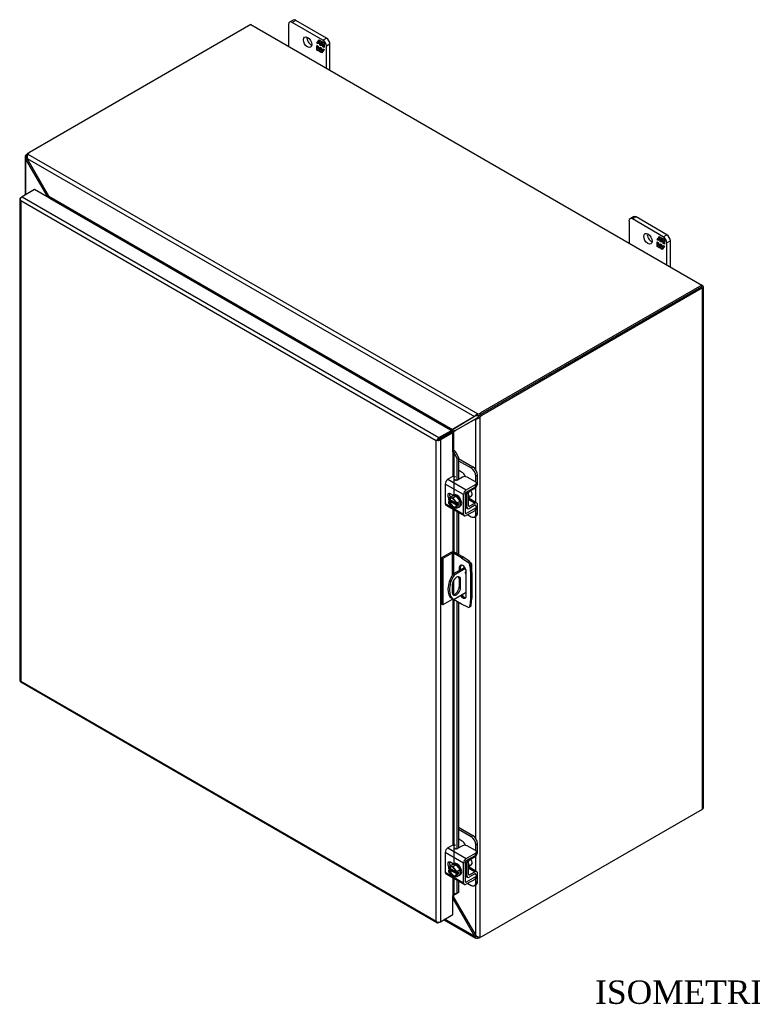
# Model space of a CAD drawing. Header units: inches. Extents: x 7 to 148, y 3 to 99.
# Tile 7 of 8: x 105 to 127, y 69 to 99. Entities that reach past the tile are written whole.
import ezdxf
from ezdxf.enums import TextEntityAlignment as Align

# ---------------------------------------------------------------- set-up
doc = ezdxf.new("R2010")
doc.units = ezdxf.units.IN
doc.header["$MEASUREMENT"] = 0
for name, color, linetype in [('COM40153-1', 7, 'CONTINUOUS'), ('COM40153-2', 7, 'CONTINUOUS'), ('COM42667', 7, 'CONTINUOUS'), ('COM42780', 7, 'CONTINUOUS'), ('COM48478', 7, 'CONTINUOUS'), ('COM48509', 7, 'CONTINUOUS'), ('COM71780-11', 7, 'CONTINUOUS'), ('DEFAULT', 7, 'CONTINUOUS'), ('FET07710', 7, 'CONTINUOUS'), ('SCC19011', 7, 'CONTINUOUS'), ('WAF25035', 7, 'CONTINUOUS')]:
    doc.layers.add(name, color=color, linetype=linetype)
doc.styles.add('SEACAD_TIMES_NEW_ROMAN', font='times.ttf')

msp = doc.modelspace()

# ---------------------------------------------------------------- linework, layer by layer
at = {"layer": 'COM40153-1', "color": 7}
for p, q in [((118.102, 82.542), (118.115, 82.535)), ((118.14, 82.255), (118.14, 82.5)), ((117.928, 82.404), (117.572, 82.198)), ((117.572, 82.198), (117.612, 82.174)), ((117.95, 82.369), (117.612, 82.174)), ((117.557, 81.894), (117.557, 81.656)), ((117.764, 82.06), (117.804, 82.036)), ((117.764, 82.06), (117.764, 81.823)), ((117.804, 81.799), (117.804, 82.036)), ((117.976, 81.649), (117.612, 81.439)), ((117.764, 81.823), (117.804, 81.799)), ((117.552, 81.473), (117.593, 81.449))]:
    msp.add_line(p, q, dxfattribs=at)
for centre, major_axis, start_param, end_param in [((118.054, 82.5), (-0.0864, 0), 2.529725, 3.926991), ((117.852, 81.992), (0.3, 0.52), 1.508132, 3.141593), ((117.893, 81.969), (0.3, 0.52), 1.508132, 3.204257), ((117.681, 81.965), (-0.087, -0.151), 2.356194, 5.497787), ((117.981, 82.265), (-0.025, -0.0433), 4.139289, 6.283185), ((117.94, 82.289), (0.025, 0.0433), 4.093609, 5.210881), ((117.981, 82.265), (-0.025, -0.0433), 0, 0.63978), ((117.64, 81.988), (-0.087, -0.151), 2.356194, 2.906426), ((117.681, 81.728), (0.087, 0.151), 2.356194, 5.497787), ((117.64, 81.751), (0.087, 0.151), 3.37676, 5.497787)]:
    msp.add_ellipse(centre, major_axis=major_axis, ratio=0.57735, start_param=start_param, end_param=end_param, dxfattribs=at)
at = {"layer": 'COM40153-2', "color": 7}
for p, q in [((117.514, 82.852), (117.235, 82.691)), ((117.554, 82.829), (117.276, 82.668)), ((117.554, 82.829), (117.554, 82.169)), ((117.595, 82.829), (117.595, 82.211)), ((117.83, 82.693), (117.595, 82.829)), ((117.871, 82.717), (117.636, 82.852)), ((117.235, 82.691), (117.235, 81.303)), ((117.276, 82.668), (117.235, 82.691)), ((117.276, 82.668), (117.276, 81.28)), ((117.83, 82.693), (117.871, 82.717)), ((117.83, 82.693), (118.019, 82.565)), ((118.06, 82.588), (117.871, 82.717)), ((118.019, 82.565), (118.06, 82.588)), ((118.124, 82.477), (118.083, 82.453)), ((118.083, 82.453), (118.1, 82.226)), ((118.14, 82.249), (118.124, 82.477)), ((117.764, 82.396), (117.805, 82.42)), ((117.764, 82.396), (117.764, 82.309)), ((117.805, 82.332), (117.805, 82.42)), ((117.976, 81.555), (117.976, 82.274)), ((118.1, 82.226), (118.14, 82.249)), ((118.1, 82.226), (118.1, 81.461)), ((118.14, 82.249), (118.14, 81.484)), ((117.595, 82.018), (117.595, 81.592)), ((117.276, 81.28), (117.235, 81.303)), ((117.554, 81.441), (117.276, 81.28)), ((117.554, 81.471), (117.554, 81.441)), ((117.595, 81.448), (117.595, 81.441)), ((117.83, 81.305), (117.595, 81.441)), ((118.019, 81.215), (117.83, 81.305)), ((118.1, 81.461), (118.083, 81.252)), ((118.083, 81.252), (118.124, 81.276)), ((118.1, 81.461), (118.14, 81.484)), ((118.124, 81.276), (118.14, 81.484)), ((118.063, 81.213), (118.103, 81.237))]:
    msp.add_line(p, q, dxfattribs=at)
for centre, major_axis, start_param, end_param in [((117.575, 82.817), (-0.0864, 0), 3.926991, 5.497787), ((117.575, 82.817), (-0.0288, 0), 3.926991, 5.497787), ((117.87, 82.335), (0.075, -0.13), 0.785398, 3.926991), ((117.911, 82.359), (0.075, -0.13), 3.416574, 3.926991), ((118.013, 82.487), (0.05, -0.0866), 0.872665, 2.268928), ((118.053, 82.511), (-0.05, 0.0866), 4.014257, 5.410521), ((117.87, 81.617), (-0.075, 0.13), 1.73559, 3.926991), ((117.911, 81.64), (-0.075, 0.13), 1.73559, 2.866611), ((117.575, 81.429), (0.0288, 0), 0.785398, 2.356194), ((118.053, 81.323), (-0.05, 0.0866), 3.141593, 3.839724), ((118.013, 81.3), (-0.05, 0.0866), 2.443461, 3.839724)]:
    msp.add_ellipse(centre, major_axis=major_axis, ratio=0.57735, start_param=start_param, end_param=end_param, dxfattribs=at)
at = {"layer": 'COM42667', "color": 7}
for p, q in [((117.57, 85.121), (117.425, 85.037)), ((117.859, 85.102), (117.712, 85.017)), ((118.247, 84.96), (118, 85.102)), ((117.893, 84.58), (117.344, 84.897)), ((117.344, 84.897), (117.344, 84.315)), ((117.425, 85.037), (117.974, 84.72)), ((117.974, 84.72), (118.247, 84.878)), ((117.974, 84.658), (118.247, 84.816)), ((118.247, 84.816), (118.247, 84.878)), ((118.276, 84.857), (118.276, 84.919)), ((117.575, 84.565), (117.5, 84.608)), ((117.893, 83.998), (117.893, 84.58)), ((117.947, 84.029), (117.947, 84.611)), ((117.344, 84.315), (117.548, 84.197)), ((117.368, 84.262), (117.917, 83.946)), ((118.234, 84.26), (118.247, 84.253)), ((118.276, 84.15), (118.276, 84.212)), ((117.587, 84.175), (117.893, 83.998)), ((117.974, 84.013), (117.947, 84.029)), ((118.247, 84.171), (117.974, 84.013)), ((118.247, 84.109), (117.974, 83.951)), ((118.247, 84.109), (118.247, 84.171)), ((117.57, 74.097), (117.425, 74.014)), ((117.425, 74.014), (117.974, 73.697)), ((117.859, 74.079), (117.712, 73.994)), ((118.247, 73.936), (118, 74.079)), ((117.893, 73.557), (117.344, 73.874)), ((117.344, 73.874), (117.344, 73.291)), ((117.974, 73.697), (118.247, 73.855)), ((117.974, 73.635), (118.247, 73.793)), ((118.247, 73.793), (118.247, 73.855)), ((118.276, 73.833), (118.276, 73.896)), ((117.575, 73.541), (117.5, 73.585)), ((117.893, 72.975), (117.893, 73.557)), ((117.947, 73.006), (117.947, 73.588)), ((117.344, 73.291), (117.548, 73.174)), ((117.368, 73.239), (117.917, 72.922)), ((117.587, 73.151), (117.893, 72.975)), ((118.247, 73.148), (117.974, 72.99)), ((118.247, 73.086), (117.974, 72.928)), ((118.234, 73.237), (118.247, 73.229)), ((118.247, 73.086), (118.247, 73.148)), ((118.276, 73.126), (118.276, 73.188)), ((117.974, 72.99), (117.947, 73.006))]:
    msp.add_line(p, q, dxfattribs=at)
for centre, major_axis, start_param, end_param in [((117.604, 85.101), (-0.048, 0), 3.141593, 5.497787), ((117.929, 85.061), (0.1, 0), 0.785398, 2.356194), ((117.425, 84.944), (-0.0572, -0.0991), 3.926991, 5.497787), ((117.678, 85.037), (0.048, 0), 2.929457, 5.497787), ((118.176, 84.919), (-0.1, 0), 2.356194, 3.926991), ((118.176, 84.857), (-0.1, 0), 2.356194, 3.141593), ((117.5, 84.516), (0.0562, -0.0973), 2.356194, 4.826451), ((117.553, 84.547), (0.0562, -0.0973), 3.6401, 4.826451), ((117.974, 84.627), (0.0572, 0.0991), 0.785398, 2.356194), ((117.974, 84.627), (0.0192, 0.0333), 0.785398, 2.356194), ((117.425, 84.362), (0.0572, 0.0991), 2.356194, 3.141593), ((118.176, 84.212), (-0.1, 0), 2.356194, 3.926991), ((117.974, 84.045), (0.0572, 0.0991), 2.356194, 3.926991), ((117.974, 84.045), (0.0192, 0.0333), 2.356194, 3.926991), ((118.176, 84.15), (-0.1, 0), 2.356194, 3.141593), ((117.425, 73.921), (-0.0572, -0.0991), 3.926991, 5.497787), ((117.604, 74.078), (-0.048, 0), 3.141593, 5.497787), ((117.678, 74.014), (0.048, 0), 2.929457, 5.497787), ((117.929, 74.038), (0.1, 0), 0.785398, 2.356194), ((118.176, 73.896), (-0.1, 0), 2.356194, 3.926991), ((117.974, 73.604), (0.0572, 0.0991), 0.785398, 2.356194), ((117.974, 73.604), (0.0192, 0.0333), 0.785398, 2.356194), ((118.176, 73.833), (-0.1, 0), 2.356194, 3.141593), ((117.5, 73.493), (0.0562, -0.0973), 2.356194, 4.826451), ((117.553, 73.524), (0.0562, -0.0973), 3.6401, 4.826451), ((117.425, 73.338), (0.0572, 0.0991), 2.356194, 3.141593), ((118.176, 73.188), (-0.1, 0), 2.356194, 3.926991), ((118.176, 73.126), (-0.1, 0), 2.356194, 3.141593), ((117.974, 73.021), (0.0572, 0.0991), 2.356194, 3.926991), ((117.974, 73.021), (0.0192, 0.0333), 2.356194, 3.926991)]:
    msp.add_ellipse(centre, major_axis=major_axis, ratio=0.57735, start_param=start_param, end_param=end_param, dxfattribs=at)
at = {"layer": 'COM42780', "color": 7}
for p, q in [((117.742, 85.657), (118.174, 85.408)), ((117.742, 85.595), (118.12, 85.377)), ((118.12, 85.377), (118.174, 85.408)), ((117.837, 85.255), (117.742, 85.31)), ((118.315, 85.163), (118.262, 85.132)), ((118.262, 84.949), (118.262, 85.132)), ((118.315, 84.92), (118.315, 85.163)), ((117.95, 84.629), (117.992, 84.605)), ((117.992, 84.217), (117.992, 84.605)), ((118.046, 84.248), (118.046, 84.636)), ((118.072, 84.683), (118.236, 84.78)), ((117.947, 84.243), (117.992, 84.217)), ((118.046, 84.247), (118.072, 84.232)), ((118.05, 84.431), (118.236, 84.323)), ((118.292, 84.328), (118.064, 84.459)), ((118.235, 84.261), (118.071, 84.169)), ((118.236, 84.323), (118.072, 84.232)), ((118.234, 84.26), (118.262, 84.245)), ((118.262, 84.242), (118.262, 84.245)), ((118.315, 84.032), (118.315, 84.276)), ((117.947, 84.204), (118.015, 84.165)), ((118.02, 83.978), (118.12, 83.92)), ((118.22, 83.91), (118.274, 83.941)), ((118.262, 84.001), (118.262, 84.12)), ((118.262, 84.001), (118.315, 84.032)), ((117.742, 74.634), (118.174, 74.384)), ((117.742, 74.572), (118.12, 74.353)), ((117.837, 74.231), (117.742, 74.286)), ((118.12, 74.353), (118.174, 74.384)), ((118.315, 74.14), (118.262, 74.108)), ((118.262, 73.926), (118.262, 74.108)), ((118.315, 73.896), (118.315, 74.14)), ((117.95, 73.605), (117.992, 73.581)), ((118.046, 73.225), (118.046, 73.613)), ((118.072, 73.659), (118.236, 73.757)), ((117.992, 73.194), (117.992, 73.581)), ((118.05, 73.407), (118.236, 73.3)), ((118.292, 73.305), (118.064, 73.436)), ((117.947, 73.219), (117.992, 73.194)), ((117.947, 73.181), (118.015, 73.141)), ((118.046, 73.224), (118.072, 73.209)), ((118.235, 73.237), (118.071, 73.146)), ((118.236, 73.3), (118.072, 73.209)), ((118.234, 73.237), (118.262, 73.221)), ((118.262, 73.218), (118.262, 73.221)), ((118.262, 72.978), (118.262, 73.096)), ((118.315, 73.009), (118.315, 73.252)), ((118.02, 72.954), (118.12, 72.896)), ((118.22, 72.887), (118.274, 72.918)), ((118.262, 72.978), (118.315, 73.009))]:
    msp.add_line(p, q, dxfattribs=at)
for centre, major_axis, start_param, end_param in [((118.174, 85.245), (-0.1, 0.173), 3.926991, 5.497787), ((117.837, 85.091), (0.1, -0.173), 1.392108, 2.356194), ((118.12, 85.213), (0.1, -0.173), 0.785398, 2.356194), ((118.234, 84.873), (-0.0572, -0.0991), 0.802851, 2.356194), ((118.073, 84.652), (-0.0572, -0.0991), 4.744903, 5.497787), ((118.073, 84.652), (-0.0192, -0.0333), 3.944444, 5.497787), ((117.958, 84.555), (0.078, -0.135), 0.133398, 1.437398), ((118.073, 84.264), (0.0572, 0.0991), 2.356194, 3.909538), ((118.073, 84.264), (0.0192, 0.0333), 2.356194, 3.909538), ((118.234, 84.229), (-0.0192, -0.0333), 2.356194, 3.909538), ((118.234, 84.229), (-0.0572, -0.0991), 2.356194, 3.909538), ((118.12, 84.083), (-0.1, 0.173), 2.356194, 3.926991), ((118.174, 84.114), (-0.1, 0.173), 3.141593, 3.926991), ((117.837, 74.068), (0.1, -0.173), 1.392108, 2.356194), ((118.12, 74.19), (0.1, -0.173), 0.785398, 2.356194), ((118.174, 74.221), (-0.1, 0.173), 3.926991, 5.497787), ((118.073, 73.628), (-0.0572, -0.0991), 4.744903, 5.497787), ((118.073, 73.628), (-0.0192, -0.0333), 3.944444, 5.497787), ((118.234, 73.85), (-0.0572, -0.0991), 0.802851, 2.356194), ((117.958, 73.531), (0.078, -0.135), 0.133398, 1.437398), ((118.234, 73.206), (-0.0572, -0.0991), 2.356194, 3.909538), ((118.073, 73.24), (0.0572, 0.0991), 2.356194, 3.909538), ((118.073, 73.24), (0.0192, 0.0333), 2.356194, 3.909538), ((118.234, 73.206), (-0.0192, -0.0333), 2.356194, 3.909538), ((118.12, 73.06), (-0.1, 0.173), 2.356194, 3.926991), ((118.174, 73.091), (-0.1, 0.173), 3.141593, 3.926991)]:
    msp.add_ellipse(centre, major_axis=major_axis, ratio=0.57735, start_param=start_param, end_param=end_param, dxfattribs=at)
at = {"layer": 'COM48478', "color": 7}
for p, q in [((104.869, 94.788), (104.909, 94.812)), ((104.777, 94.675), (104.777, 93.537)), ((104.835, 94.664), (104.779, 94.657)), ((104.843, 94.707), (104.802, 94.731)), ((104.841, 94.633), (104.802, 94.611)), ((104.802, 93.552), (104.802, 94.611)), ((105.457, 93.482), (104.802, 94.611)), ((104.843, 94.634), (104.835, 94.664)), ((104.869, 94.788), (104.875, 94.785)), ((105.457, 93.482), (105.491, 93.501)), ((105.457, 93.472), (105.457, 93.482)), ((125.004, 90.784), (118.404, 86.974)), ((125.044, 90.76), (118.445, 86.95)), ((125.044, 90.831), (125.024, 90.842)), ((125.044, 75.178), (125.044, 90.76)), ((125.07, 75.213), (125.07, 90.795)), ((117.641, 86.495), (118.283, 86.859)), ((118.28, 86.857), (118.256, 86.843)), ((118.311, 86.883), (118.299, 86.851)), ((118.303, 86.873), (118.311, 86.883)), ((118.338, 86.916), (118.378, 86.892)), ((118.378, 86.892), (118.378, 71.348)), ((118.404, 86.974), (118.445, 86.95)), ((118.256, 86.843), (117.6, 86.471)), ((118.256, 85.33), (118.256, 86.843)), ((117.548, 86.445), (117.539, 86.455)), ((117.6, 86.471), (117.641, 86.495)), ((117.6, 85.897), (117.6, 86.471)), ((118.256, 84.349), (118.256, 84.795)), ((118.256, 74.307), (118.256, 83.931)), ((118.445, 71.367), (125.044, 75.178)), ((118.256, 73.325), (118.256, 73.772)), ((118.256, 71.398), (118.256, 72.907)), ((117.6, 72.526), (117.6, 72.602)), ((117.6, 72.526), (118.256, 71.398))]:
    msp.add_line(p, q, dxfattribs=at)
for centre, radius, start, end in [((104.851, 94.674), 0.0746, 131.1998, 193.8127), ((104.883, 94.681), 0.107, 192.9737, 220.7862), ((104.899, 94.675), 0.0653, 150.132, 180.238), ((105.361, 93.441), 0.105, 16.8822, 23.1133), ((118.243, 86.93), 0.0817, 296.9678, 317.8265), ((118.243, 87.055), 0.212, 285.2655, 309.7555), ((118.115, 87.07), 0.271, 316.3207, 325.1947), ((118.248, 87.006), 0.164, 272.9287, 288.1405), ((117.653, 86.311), 0.183, 93.7503, 128.6863), ((117.794, 86.29), 0.266, 136.8928, 149.1996), ((117.433, 72.451), 0.184, 24.1488, 38.9687), ((118.376, 71.5), 0.157, 220.6657, 240.7969), ((118.358, 71.462), 0.116, 239.1566, 280.1391)]:
    msp.add_arc(centre, radius, start, end, dxfattribs=at)
for centre, major_axis, start_param, end_param in [((104.869, 94.625), (0.1, 0.173), 0.785398, 1.276789), ((124.983, 90.795), (-0.0864, 0), 2.356194, 3.926991), ((118.404, 86.81), (0.1, 0.173), 0.785398, 1.276789), ((118.445, 86.787), (0.1, 0.173), 0.785398, 1.276789), ((117.58, 86.411), (-0.0864, 0), -1.068499, -1.002311), ((124.983, 75.213), (-0.0864, 0), 2.356194, 3.141593), ((118.445, 71.531), (-0.1, -0.173), 0.294007, 0.785398)]:
    msp.add_ellipse(centre, major_axis=major_axis, ratio=0.57735, start_param=start_param, end_param=end_param, dxfattribs=at)
at = {"layer": 'COM48509', "color": 7}
for p, q in [((111.529, 98.634), (104.909, 94.812)), ((111.529, 98.634), (125.024, 90.842)), ((104.841, 94.633), (118.217, 86.911)), ((105.491, 93.501), (104.841, 94.633)), ((104.859, 94.764), (118.321, 86.992)), ((105.491, 93.501), (117.567, 86.529)), ((105.511, 93.441), (105.512, 93.442)), ((105.512, 93.442), (117.505, 86.518)), ((125.024, 90.842), (118.404, 87.021)), ((125.024, 90.795), (118.404, 86.974)), ((125.024, 90.795), (125.024, 90.842)), ((118.217, 86.911), (117.567, 86.529)), ((118.244, 86.926), (117.608, 86.552)), ((118.241, 86.925), (118.217, 86.911)), ((118.279, 86.938), (118.245, 86.944)), ((118.279, 86.938), (118.267, 86.936)), ((118.321, 86.945), (118.321, 86.992)), ((118.404, 86.974), (118.404, 87.021)), ((117.505, 86.518), (117.504, 86.517)), ((117.511, 86.522), (117.514, 86.512)), ((117.567, 86.529), (117.608, 86.552)), ((117.572, 72.51), (117.6, 72.526)), ((117.572, 72.499), (118.217, 71.375)), ((117.31, 71.87), (118.26, 71.321)), ((118.217, 71.375), (117.335, 71.884)), ((118.256, 71.398), (118.217, 71.375)), ((118.279, 71.377), (118.245, 71.332)), ((118.258, 71.398), (118.279, 71.377)), ((118.321, 71.362), (118.321, 71.315))]:
    msp.add_line(p, q, dxfattribs=at)
for centre, radius, start, end in [((104.946, 94.69), 0.114, 139.6209, 181.0834), ((104.99, 94.685), 0.157, 179.2031, 199.3343), ((105.337, 93.391), 0.189, 16.8241, 35.5773), ((118.354, 86.822), 0.164, 131.8595, 147.0713), ((118.286, 86.856), 0.0817, 102.1735, 123.0323), ((118.395, 86.791), 0.214, 110.3668, 134.6121), ((117.503, 86.823), 0.301, 271.5345, 282.3731), ((117.455, 86.654), 0.183, 296.303, 326.2497), ((118.318, 71.41), 0.107, 199.1298, 227.1103), ((118.297, 71.386), 0.075, 226.3552, 288.6324), ((118.321, 71.427), 0.0651, 239.7408, 269.9081)]:
    msp.add_arc(centre, radius, start, end, dxfattribs=at)
for centre, major_axis, start_param, end_param in [((105.051, 94.73), (-0.2, 0), 5.497787, 5.989178), ((105.512, 93.465), (-0.0144, -0.0249), 0.785398, 1.068499), ((118.263, 87.102), (0.2, 0), 5.006396, 5.497787), ((118.263, 87.055), (0.2, 0), 5.006396, 5.497787), ((117.505, 86.541), (-0.0144, -0.0249), 0.785398, 1.068499), ((118.263, 71.426), (0.2, 0), 5.006396, 5.393895)]:
    msp.add_ellipse(centre, major_axis=major_axis, ratio=0.57735, start_param=start_param, end_param=end_param, dxfattribs=at)
msp.add_open_spline([(118.321, 86.945), (118.32, 86.945), (118.317, 86.945), (118.314, 86.944), (118.31, 86.944), (118.307, 86.943), (118.303, 86.943), (118.299, 86.942), (118.294, 86.941), (118.289, 86.94), (118.284, 86.939), (118.281, 86.938), (118.279, 86.938)], degree=3, knots=[0, 0, 0, 0, 0.078044, 0.157022, 0.236947, 0.317833, 0.399688, 0.482519, 0.608583, 0.736857, 0.867336, 1, 1, 1, 1], dxfattribs=at)
at = {"layer": 'COM71780-11', "color": 7}
for p, q in [((105.061, 93.701), (104.688, 93.486)), ((117.531, 86.502), (105.061, 93.701)), ((104.622, 93.427), (104.622, 79.017)), ((104.631, 93.406), (104.631, 93.406)), ((104.647, 93.462), (104.688, 93.486)), ((117.077, 86.192), (104.647, 93.368)), ((104.647, 93.368), (104.647, 79.005)), ((104.688, 93.486), (117.158, 86.286)), ((117.158, 86.286), (117.531, 86.502)), ((117.158, 86.239), (117.531, 86.455)), ((117.531, 86.455), (117.158, 86.239)), ((117.572, 86.431), (117.199, 86.216)), ((117.531, 86.502), (117.531, 86.455)), ((117.572, 86.431), (117.531, 86.455)), ((117.572, 85.86), (117.572, 86.431)), ((117.117, 86.216), (117.077, 86.192)), ((117.077, 71.829), (117.077, 86.192)), ((117.1, 86.206), (117.158, 86.239)), ((117.101, 86.206), (117.158, 86.239)), ((117.199, 86.216), (117.199, 71.806)), ((117.572, 85.86), (117.572, 85.122)), ((117.595, 85.864), (117.6, 85.897)), ((117.616, 85.834), (117.663, 85.853)), ((117.616, 85.834), (117.695, 85.656)), ((117.616, 84.584), (117.616, 85.834)), ((117.663, 85.853), (117.742, 85.675)), ((117.742, 85.675), (117.695, 85.656)), ((117.695, 85.656), (117.695, 85.011)), ((117.742, 85.675), (117.742, 85.035)), ((117.572, 84.567), (117.572, 84.563)), ((117.572, 84.145), (117.572, 82.867)), ((117.616, 82.861), (117.616, 84.12)), ((117.695, 84.074), (117.695, 82.818)), ((117.742, 84.047), (117.742, 82.791)), ((117.572, 81.445), (117.572, 74.098)), ((117.616, 73.561), (117.616, 81.429)), ((117.695, 81.383), (117.695, 73.988)), ((117.742, 81.356), (117.742, 74.011)), ((104.645, 78.977), (117.115, 71.778)), ((104.647, 79.005), (117.077, 71.829)), ((117.572, 73.543), (117.572, 73.539)), ((117.572, 73.122), (117.572, 72.593)), ((117.616, 72.613), (117.616, 73.096)), ((117.695, 73.05), (117.695, 72.661)), ((117.742, 73.023), (117.742, 72.68)), ((117.572, 72.021), (117.572, 72.593)), ((117.695, 72.661), (117.616, 72.613)), ((117.616, 72.613), (117.663, 72.633)), ((117.742, 72.68), (117.663, 72.633)), ((117.742, 72.68), (117.695, 72.661)), ((117.199, 71.806), (117.572, 72.021)), ((117.1, 71.796), (117.101, 71.796)), ((117.199, 71.806), (117.158, 71.782))]:
    msp.add_line(p, q, dxfattribs=at)
for centre, radius, start, end in [((117.532, 85.798), 0.0911, 23.2734, 46.5882), ((117.557, 85.769), 0.135, 38.3968, 71.6578), ((117.813, 72.333), 0.343, 125.2045, 129.639), ((117.651, 72.552), 0.0704, 117.4412, 127.5015)]:
    msp.add_arc(centre, radius, start, end, dxfattribs=at)
for centre, major_axis, ratio, start_param, end_param in [((104.709, 93.427), (0.0864, 0), 0.57735, 2.356194, 3.587154), ((104.688, 93.415), (0.0432, 0.0748), 0.57735, 0.785398, 2.016358), ((104.709, 93.404), (-0.061, 0.106), 0.577982, 1.231508, 1.571345), ((104.709, 93.404), (-0.061, 0.106), 0.577982, 1.230411, 1.570248), ((117.158, 86.216), (0.0432, 0.0748), 0.57735, 0.785398, 2.016358), ((117.138, 86.228), (-0.0863, -0.0499), 0.000948, -1.124689, -0.784852), ((117.138, 86.228), (-0.0864, -0.0498), 0.000948, 0.784852, 1.124689), ((117.138, 86.251), (0.0864, 0), 0.57735, 4.266828, 5.497787), ((117.138, 86.228), (0.0288, 0.0166), 0.000948, 0.785944, 2.356741), ((117.138, 86.228), (0.0288, 0.0166), 0.000948, 3.926445, 5.497241), ((117.592, 85.848), (0.0864, 0), 0.57735, 1.48353, 1.808737), ((117.592, 85.848), (0.0288, 0), 0.57735, 1.48353, 2.356194), ((104.709, 79.017), (0.0864, 0), 0.57735, 3.141593, 3.587154), ((104.709, 79.041), (-0.0864, -0.0498), 0.000948, 0.445015, 0.784852), ((104.709, 79.041), (-0.0863, -0.0499), 0.000948, -0.784852, -0.445015), ((104.688, 79.052), (0.0432, 0.0748), 0.57735, 2.696031, 3.141593), ((117.592, 72.581), (-0.0288, 0), 0.57735, 4.625123, 5.497787), ((117.138, 71.864), (0.061, -0.106), 0.577982, 4.712938, 5.052774), ((117.138, 71.864), (0.061, -0.106), 0.577982, 4.71184, 5.051677), ((117.158, 71.853), (0.0432, 0.0748), 0.57735, 2.696031, 3.926991), ((117.138, 71.841), (0.0864, 0), 0.57735, 4.266828, 5.497787)]:
    msp.add_ellipse(centre, major_axis=major_axis, ratio=ratio, start_param=start_param, end_param=end_param, dxfattribs=at)
at = {"layer": 'FET07710', "color": 7}
for p, q in [((112.66, 98.64), (112.66, 97.981)), ((112.797, 98.77), (112.691, 98.709)), ((112.872, 98.762), (112.766, 98.701)), ((113.686, 98.171), (112.766, 98.701)), ((113.791, 98.232), (112.872, 98.762)), ((113.503, 98.077), (113.572, 98.175)), ((113.514, 98.083), (113.503, 98.077)), ((113.54, 98.056), (113.503, 98.077)), ((113.514, 98.083), (113.54, 98.119)), ((113.54, 98.069), (113.514, 98.083)), ((113.551, 98.131), (113.54, 98.125)), ((113.595, 98.093), (113.54, 98.125)), ((113.54, 98.125), (113.54, 98.056)), ((113.546, 98.129), (113.577, 98.172)), ((113.606, 98.099), (113.551, 98.131)), ((113.572, 98.175), (113.634, 98.14)), ((113.606, 98.099), (113.595, 98.093)), ((113.595, 98.023), (113.595, 98.093)), ((113.606, 98.03), (113.606, 98.099)), ((113.64, 98.08), (113.629, 98.073)), ((113.684, 98.041), (113.629, 98.073)), ((113.629, 98.073), (113.629, 98.004)), ((113.634, 98.14), (113.634, 98.089)), ((113.634, 98.089), (113.659, 98.125)), ((113.645, 98.095), (113.634, 98.089)), ((113.696, 98.048), (113.64, 98.08)), ((113.645, 98.095), (113.664, 98.122)), ((113.659, 98.125), (113.721, 98.089)), ((113.696, 98.048), (113.684, 98.041)), ((113.686, 98.171), (113.791, 98.232)), ((113.696, 97.978), (113.696, 98.048)), ((113.721, 98.089), (113.721, 97.951)), ((113.898, 98.048), (113.792, 97.987)), ((113.898, 97.266), (113.898, 98.048)), ((113.503, 97.874), (113.503, 98.013)), ((113.503, 98.013), (113.54, 97.992)), ((113.514, 97.881), (113.503, 97.874)), ((113.565, 97.839), (113.503, 97.874)), ((113.514, 97.881), (113.514, 98.006)), ((113.571, 97.848), (113.514, 97.881)), ((113.54, 97.992), (113.54, 97.923)), ((113.54, 97.923), (113.595, 97.891)), ((113.59, 97.875), (113.565, 97.839)), ((113.601, 97.881), (113.59, 97.875)), ((113.59, 97.824), (113.59, 97.875)), ((113.601, 97.831), (113.59, 97.824)), ((113.652, 97.789), (113.59, 97.824)), ((113.606, 98.03), (113.595, 98.023)), ((113.629, 98.004), (113.595, 98.023)), ((113.595, 97.891), (113.595, 97.96)), ((113.595, 97.96), (113.629, 97.94)), ((113.606, 97.897), (113.595, 97.891)), ((113.601, 97.831), (113.601, 97.881)), ((113.658, 97.798), (113.601, 97.831)), ((113.629, 98.017), (113.606, 98.03)), ((113.606, 97.897), (113.606, 97.953)), ((113.629, 97.94), (113.629, 97.871)), ((113.629, 97.871), (113.684, 97.839)), ((113.721, 97.887), (113.652, 97.789)), ((113.684, 97.972), (113.684, 98.041)), ((113.696, 97.978), (113.684, 97.972)), ((113.721, 97.951), (113.684, 97.972)), ((113.684, 97.839), (113.684, 97.908)), ((113.684, 97.908), (113.721, 97.887)), ((113.689, 97.842), (113.684, 97.839)), ((113.721, 97.964), (113.696, 97.978)), ((113.696, 97.851), (113.696, 97.902)), ((113.792, 97.327), (113.792, 97.987)), ((122.843, 92.761), (122.843, 92.102)), ((122.98, 92.891), (122.874, 92.83)), ((123.055, 92.884), (122.949, 92.822)), ((123.868, 92.292), (122.949, 92.822)), ((123.974, 92.353), (123.055, 92.884)), ((123.685, 92.198), (123.755, 92.296)), ((123.697, 92.204), (123.685, 92.198)), ((123.722, 92.177), (123.685, 92.198)), ((123.697, 92.204), (123.722, 92.24)), ((123.722, 92.19), (123.697, 92.204)), ((123.733, 92.252), (123.722, 92.246)), ((123.777, 92.214), (123.722, 92.246)), ((123.722, 92.246), (123.722, 92.177)), ((123.729, 92.25), (123.759, 92.294)), ((123.789, 92.22), (123.733, 92.252)), ((123.755, 92.296), (123.816, 92.261)), ((123.789, 92.22), (123.777, 92.214)), ((123.777, 92.145), (123.777, 92.214)), ((123.789, 92.151), (123.789, 92.22)), ((123.823, 92.201), (123.811, 92.194)), ((123.867, 92.162), (123.811, 92.194)), ((123.811, 92.194), (123.811, 92.125)), ((123.816, 92.261), (123.816, 92.21)), ((123.816, 92.21), (123.842, 92.246)), ((123.828, 92.217), (123.816, 92.21)), ((123.878, 92.169), (123.823, 92.201)), ((123.828, 92.217), (123.847, 92.243)), ((123.842, 92.246), (123.903, 92.211)), ((123.878, 92.169), (123.867, 92.162)), ((123.867, 92.093), (123.867, 92.162)), ((123.868, 92.292), (123.974, 92.353)), ((123.878, 92.1), (123.878, 92.169)), ((123.903, 92.211), (123.903, 92.072)), ((124.08, 92.169), (123.974, 92.108)), ((124.08, 91.388), (124.08, 92.169)), ((123.685, 91.996), (123.685, 92.134)), ((123.685, 92.134), (123.722, 92.113)), ((123.697, 92.002), (123.685, 91.996)), ((123.747, 91.96), (123.685, 91.996)), ((123.697, 92.002), (123.697, 92.128)), ((123.753, 91.969), (123.697, 92.002)), ((123.722, 92.113), (123.722, 92.044)), ((123.722, 92.044), (123.777, 92.012)), ((123.772, 91.996), (123.747, 91.96)), ((123.784, 92.003), (123.772, 91.996)), ((123.772, 91.945), (123.772, 91.996)), ((123.784, 91.952), (123.772, 91.945)), ((123.834, 91.91), (123.772, 91.945)), ((123.789, 92.151), (123.777, 92.145)), ((123.811, 92.125), (123.777, 92.145)), ((123.777, 92.012), (123.777, 92.081)), ((123.777, 92.081), (123.811, 92.062)), ((123.789, 92.018), (123.777, 92.012)), ((123.784, 91.952), (123.784, 92.003)), ((123.841, 91.919), (123.784, 91.952)), ((123.811, 92.138), (123.789, 92.151)), ((123.789, 92.018), (123.789, 92.075)), ((123.811, 92.062), (123.811, 91.992)), ((123.811, 91.992), (123.867, 91.96)), ((123.903, 92.008), (123.834, 91.91)), ((123.878, 92.1), (123.867, 92.093)), ((123.903, 92.072), (123.867, 92.093)), ((123.867, 91.96), (123.867, 92.029)), ((123.867, 92.029), (123.903, 92.008)), ((123.871, 91.963), (123.867, 91.96)), ((123.903, 92.085), (123.878, 92.1)), ((123.878, 91.973), (123.878, 92.023)), ((123.974, 91.449), (123.974, 92.108))]:
    msp.add_line(p, q, dxfattribs=at)
for centre, major_axis, start_param, end_param in [((112.766, 98.579), (0.075, -0.13), 2.356194, 3.926991), ((112.872, 98.64), (0.075, -0.13), 2.356194, 3.141593), ((113.332, 98.17), (-0.088, 0.152), 0.649107, 2.492486), ((113.686, 98.048), (0.075, -0.13), 0.785398, 2.356194), ((113.791, 98.109), (-0.075, 0.13), 3.926991, 5.497787), ((122.949, 92.7), (0.075, -0.13), 2.356194, 3.926991), ((123.055, 92.761), (0.075, -0.13), 2.356194, 3.141593), ((123.514, 92.292), (-0.087, 0.152), 0.649107, 2.492486), ((123.868, 92.169), (0.075, -0.13), 0.785398, 2.356194), ((123.974, 92.23), (-0.075, 0.13), 3.926991, 5.497787)]:
    msp.add_ellipse(centre, major_axis=major_axis, ratio=0.57735, start_param=start_param, end_param=end_param, dxfattribs=at)
for centre, major_axis in [((113.226, 98.109), (-0.088, 0.152)), ((123.408, 92.231), (-0.087, 0.152))]:
    msp.add_ellipse(centre, major_axis=major_axis, ratio=0.57735, dxfattribs=at)
at = {"layer": 'SCC19011', "color": 7}
for p, q in [((117.446, 84.471), (117.549, 84.53)), ((117.67, 84.546), (117.549, 84.53)), ((117.568, 84.487), (117.67, 84.546)), ((117.792, 84.389), (117.67, 84.546)), ((118.068, 84.505), (118.133, 84.543)), ((117.568, 84.487), (117.446, 84.471)), ((117.446, 84.471), (117.446, 84.422)), ((117.458, 84.415), (117.446, 84.422)), ((117.5, 84.408), (117.446, 84.377)), ((117.446, 84.377), (117.446, 84.328)), ((117.446, 84.377), (117.458, 84.371)), ((117.446, 84.328), (117.568, 84.172)), ((117.486, 84.425), (117.469, 84.415)), ((117.469, 84.371), (117.486, 84.38)), ((117.673, 84.317), (117.486, 84.425)), ((117.486, 84.38), (117.695, 84.26)), ((117.5, 84.417), (117.5, 84.408)), ((117.5, 84.408), (117.676, 84.307)), ((117.689, 84.33), (117.568, 84.487)), ((117.689, 84.281), (117.678, 84.288)), ((117.695, 84.26), (117.678, 84.25)), ((117.678, 84.244), (117.689, 84.237)), ((117.689, 84.33), (117.792, 84.389)), ((117.689, 84.281), (117.689, 84.33)), ((117.743, 84.312), (117.689, 84.281)), ((117.743, 84.268), (117.689, 84.237)), ((117.689, 84.188), (117.792, 84.247)), ((117.689, 84.188), (117.689, 84.237)), ((117.705, 84.29), (117.743, 84.268)), ((117.743, 84.268), (117.743, 84.312)), ((117.792, 84.247), (117.792, 84.389)), ((117.568, 84.172), (117.689, 84.188)), ((117.446, 73.447), (117.549, 73.506)), ((117.568, 73.463), (117.446, 73.447)), ((117.446, 73.447), (117.446, 73.398)), ((117.458, 73.392), (117.446, 73.398)), ((117.5, 73.385), (117.446, 73.354)), ((117.446, 73.354), (117.446, 73.305)), ((117.446, 73.354), (117.458, 73.347)), ((117.486, 73.402), (117.469, 73.392)), ((117.469, 73.347), (117.486, 73.357)), ((117.673, 73.294), (117.486, 73.402)), ((117.486, 73.357), (117.695, 73.237)), ((117.5, 73.394), (117.5, 73.385)), ((117.5, 73.385), (117.676, 73.284)), ((117.67, 73.523), (117.549, 73.506)), ((117.568, 73.463), (117.67, 73.523)), ((117.689, 73.307), (117.568, 73.463)), ((117.792, 73.366), (117.67, 73.523)), ((117.689, 73.307), (117.792, 73.366)), ((117.792, 73.224), (117.792, 73.366)), ((118.068, 73.482), (118.133, 73.52)), ((117.446, 73.305), (117.568, 73.149)), ((117.568, 73.149), (117.689, 73.165)), ((117.689, 73.258), (117.678, 73.265)), ((117.695, 73.237), (117.678, 73.227)), ((117.678, 73.22), (117.689, 73.214)), ((117.689, 73.258), (117.689, 73.307)), ((117.743, 73.289), (117.689, 73.258)), ((117.743, 73.245), (117.689, 73.214)), ((117.689, 73.165), (117.792, 73.224)), ((117.689, 73.165), (117.689, 73.214)), ((117.705, 73.267), (117.743, 73.245)), ((117.743, 73.245), (117.743, 73.289))]:
    msp.add_line(p, q, dxfattribs=at)
for centre, radius, start, end in [((117.702, 84.409), 0.249, 187.7994, 236.95), ((117.464, 84.426), 0.0126, 242.8525, 296.623), ((117.464, 84.382), 0.0126, 242.8527, 296.6228), ((117.702, 73.386), 0.249, 187.7994, 236.95), ((117.464, 73.403), 0.0126, 242.8525, 296.623), ((117.464, 73.359), 0.0126, 242.8527, 296.6228)]:
    msp.add_arc(centre, radius, start, end, dxfattribs=at)
for centre, major_axis, start_param, end_param in [((118.084, 84.628), (0.0488, -0.0845), 0, 2.159159), ((117.568, 84.329), (0.079, -0.137), 0.958412, 3.753977), ((117.568, 84.329), (-0.079, 0.137), 0.958412, 3.753977), ((117.573, 84.333), (0.075, -0.13), 3.141593, 3.744649), ((117.573, 84.333), (-0.075, 0.13), 0.96774, 3.694684), ((117.59, 84.342), (0.075, -0.13), 3.254972, 3.744649), ((117.59, 84.342), (-0.075, 0.13), 0.96774, 3.028213), ((118.084, 73.604), (0.0488, -0.0845), 0, 2.159159), ((117.568, 73.306), (0.079, -0.137), 0.958412, 3.753977), ((117.568, 73.306), (-0.079, 0.137), 0.958412, 3.753977), ((117.573, 73.309), (0.075, -0.13), 3.141593, 3.744649), ((117.573, 73.309), (-0.075, 0.13), 0.96774, 3.694684), ((117.59, 73.319), (0.075, -0.13), 3.254972, 3.744649), ((117.59, 73.319), (-0.075, 0.13), 0.96774, 3.028213)]:
    msp.add_ellipse(centre, major_axis=major_axis, ratio=0.57735, start_param=start_param, end_param=end_param, dxfattribs=at)
for points, knots in [([(117.678, 84.288), (117.676, 84.289), (117.675, 84.29), (117.675, 84.292), (117.676, 84.293), (117.676, 84.293)], [0, 0, 0, 0, 0.5, 0.5, 0.7956866, 0.7956866, 0.7956866, 0.7956866]), ([(117.678, 84.25), (117.676, 84.249), (117.675, 84.248), (117.675, 84.246), (117.676, 84.244), (117.678, 84.244)], [0, 0, 0, 0, 0.5, 0.5, 1, 1, 1, 1]), ([(117.678, 73.265), (117.676, 73.266), (117.675, 73.267), (117.675, 73.269), (117.676, 73.269), (117.676, 73.27)], [0, 0, 0, 0, 0.5, 0.5, 0.7956866, 0.7956866, 0.7956866, 0.7956866]), ([(117.678, 73.227), (117.676, 73.226), (117.675, 73.225), (117.675, 73.222), (117.676, 73.221), (117.678, 73.22)], [0, 0, 0, 0, 0.5, 0.5, 1, 1, 1, 1])]:
    msp.add_open_spline(points, degree=3, knots=knots, dxfattribs=at)
at = {"layer": 'WAF25035', "color": 7}
for p, q in [((117.596, 84.576), (117.57, 84.562)), ((117.77, 84.215), (117.796, 84.23)), ((117.596, 73.553), (117.57, 73.538)), ((117.77, 73.192), (117.796, 73.207))]:
    msp.add_line(p, q, dxfattribs=at)
for centre, start_param, end_param in [((117.67, 84.388), 0, 0.412589), ((117.67, 84.388), 2.729004, 6.283185), ((117.696, 84.403), 3.141593, 6.283185), ((117.67, 73.365), 0, 0.412589), ((117.67, 73.365), 2.729004, 6.283185), ((117.696, 73.38), 3.141593, 6.283185)]:
    msp.add_ellipse(centre, major_axis=(-0.1, 0.173), ratio=0.57735, start_param=start_param, end_param=end_param, dxfattribs=at)

# ---------------------------------------------------------------- texts
at = {"layer": 'DEFAULT', "color": 7, "style": 'SEACAD_TIMES_NEW_ROMAN'}
msp.add_text('ISOMETRIC VIEWS', height=0.7, dxfattribs=at).set_placement((121.832, 70.052), align=Align.TOP_LEFT)

doc.saveas('drawing.dxf')
